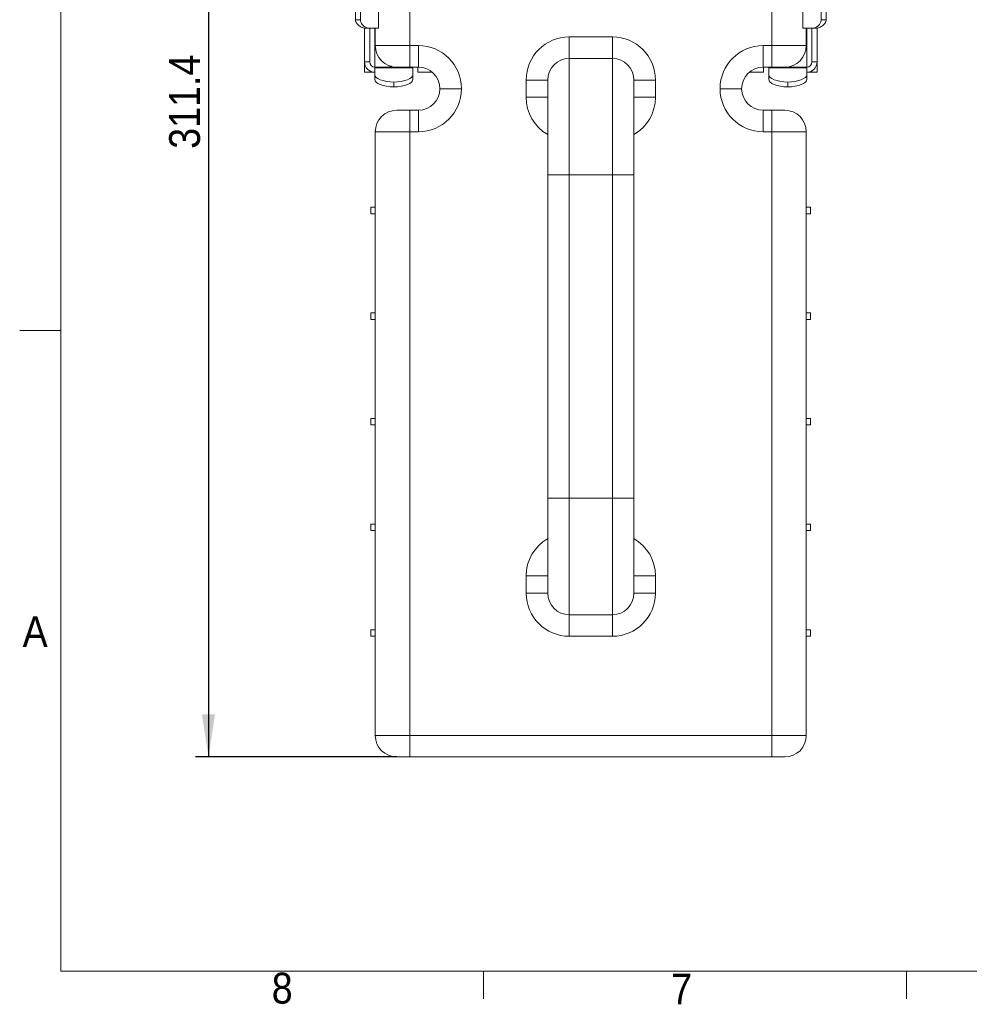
# Model space of a CAD drawing. Header units: millimetres. Extents: x 5 to 422, y 2 to 200.
# Tile 1 of 10: x 5 to 79, y 7 to 84. Entities that reach past the tile are written whole.
import ezdxf

# ---------------------------------------------------------------- set-up
doc = ezdxf.new("R2010")
doc.units = ezdxf.units.MM
doc.layers.add('FORMAT', color=7, linetype='Continuous')
doc.styles.add('SLDTEXTSTYLE0', font='GOTHIC.TTF', dxfattribs={"width": 0.913})
doc.dimstyles.new('SLDDIMSTYLE0', dxfattribs={"dimtxt": 2.38125, "dimasz": 3.302, "dimexe": 0, "dimexo": 0.0625, "dimgap": 0.595312, "dimtad": 1, "dimdec": 1, "dimlfac": 3, "dimrnd": 1e-09, "dimzin": 12, "dimdsep": 46, "dimtxsty": 'SLDTEXTSTYLE0', "dimsah": 1, "dimcen": 0.09, "dimadec": 0, "dimazin": 3, "dimtfac": 1, "dimtdec": 1, "dimtofl": 0, "dimtmove": 0, "dimatfit": 3, "dimfxl": 0, "dimfrac": 2, "dimtolj": 1, "dimtzin": 12, "dimarcsym": 0})

# ---------------------------------------------------------------- blocks, each defined once
blk = doc.blocks.new('*D1')
at = {"layer": 'FORMAT'}
for p, q in [((28.806, 130.306), (18.806, 130.306)), ((19.806, 130.306), (19.806, 26.512)), ((34.373, 26.512), (18.806, 26.512))]:
    blk.add_line(p, q, dxfattribs=at)
for points in [[(19.806, 130.306), (19.298, 127.004), (20.314, 127.004)], [(19.806, 26.512), (20.314, 29.814), (19.298, 29.814)]]:
    blk.add_solid(points, dxfattribs=at)
at = {"layer": 'FORMAT', "insert": (16.765, 73.53, -33.175), "char_height": 2.3813, "attachment_point": 1, "rotation": 90, "style": 'SLDTEXTSTYLE0'}
blk.add_mtext('311.4', dxfattribs=at)

msp = doc.modelspace()

# ---------------------------------------------------------------- linework, layer by layer
at = {"color": 7, "linetype": 'Continuous', "lineweight": 0}
for p, q in [((8.38, 196.675), (8.38, 9.959)), ((8.38, 59.489), (5.205, 59.489)), ((270, 9.959), (8.38, 9.959)), ((41.083, 9.959), (41.083, 7.805)), ((73.785, 9.959), (73.785, 7.805))]:
    msp.add_line(p, q, dxfattribs=at)
at = {"color": 7, "linetype": 'Continuous', "lineweight": 15}
for p, q in [((35.373, 87.845), (35.373, 81.512)), ((63.373, 81.512), (63.373, 87.845)), ((32.964, 82.845), (32.964, 86.178)), ((65.782, 86.178), (65.782, 82.845)), ((31.171, 83.512), (31.171, 85.512)), ((31.556, 83.512), (31.556, 85.512)), ((67.191, 83.512), (67.191, 85.512)), ((67.576, 83.512), (67.576, 85.512)), ((31.171, 83.512), (31.556, 83.512)), ((67.191, 83.512), (67.576, 83.512)), ((31.873, 82.845), (31.972, 82.845)), ((31.873, 82.845), (31.873, 80.245)), ((32.247, 82.845), (31.972, 82.845)), ((32.247, 82.845), (32.964, 82.845)), ((32.273, 82.845), (32.273, 80.245)), ((32.706, 81.512), (32.706, 82.845)), ((66.5, 82.845), (65.782, 82.845)), ((66.04, 82.845), (66.04, 81.512)), ((66.473, 82.845), (66.473, 80.245)), ((66.774, 82.845), (66.5, 82.845)), ((66.873, 82.845), (66.774, 82.845)), ((66.873, 82.845), (66.873, 80.245)), ((32.706, 81.512), (35.373, 81.512)), ((35.373, 81.512), (36.04, 81.512)), ((35.373, 81.512), (35.373, 79.845)), ((36.04, 81.512), (36.04, 79.845)), ((47.706, 82.178), (47.706, 80.512)), ((47.706, 82.178), (51.04, 82.178)), ((51.04, 82.178), (51.04, 80.512)), ((62.706, 81.512), (63.373, 81.512)), ((62.706, 79.845), (62.706, 81.512)), ((63.373, 81.512), (66.04, 81.512)), ((63.373, 79.845), (63.373, 81.512)), ((32.273, 80.245), (31.873, 80.245)), ((31.873, 79.445), (31.873, 80.245)), ((33.192, 80.346), (33.123, 80.409)), ((47.706, 80.512), (47.706, 71.512)), ((51.04, 80.512), (47.706, 80.512)), ((51.04, 71.512), (51.04, 80.512)), ((66.473, 80.245), (66.873, 80.245)), ((66.873, 79.445), (66.873, 80.245)), ((32.273, 79.445), (31.873, 79.445)), ((32.273, 79.445), (32.273, 79.552)), ((32.273, 79.445), (32.673, 79.445)), ((32.673, 79.845), (34.373, 79.845)), ((32.673, 79.845), (32.673, 79.842)), ((32.673, 79.797), (32.673, 79.842)), ((35.606, 79.797), (32.673, 79.797)), ((32.673, 79.251), (32.673, 79.797)), ((32.673, 78.875), (32.673, 79.251)), ((35.373, 79.845), (34.373, 79.845)), ((36.04, 79.845), (35.373, 79.845)), ((35.606, 79.845), (35.606, 79.797)), ((35.606, 79.797), (35.606, 79.251)), ((35.606, 79.251), (35.606, 78.875)), ((36.006, 79.445), (36.006, 79.845)), ((37.123, 79.445), (36.006, 79.445)), ((62.74, 79.445), (61.623, 79.445)), ((63.373, 79.845), (62.706, 79.845)), ((62.74, 79.845), (62.74, 79.445)), ((63.14, 79.797), (63.14, 79.845)), ((63.14, 79.797), (63.14, 79.251)), ((66.073, 79.797), (63.14, 79.797)), ((63.14, 78.875), (63.14, 79.251)), ((64.373, 79.845), (63.373, 79.845)), ((64.373, 79.845), (66.073, 79.845)), ((66.073, 79.845), (66.073, 79.842)), ((66.073, 79.842), (66.073, 79.797)), ((66.073, 79.251), (66.073, 79.797)), ((66.073, 79.445), (66.473, 79.445)), ((66.073, 79.251), (66.073, 78.875)), ((66.473, 79.445), (66.473, 79.552)), ((66.473, 79.445), (66.873, 79.445)), ((34.14, 78.309), (34.14, 78.685)), ((44.373, 78.845), (46.04, 78.845)), ((44.373, 77.512), (44.373, 78.845)), ((46.04, 71.512), (46.04, 78.845)), ((52.706, 78.845), (52.706, 71.512)), ((52.706, 78.845), (54.373, 78.845)), ((54.373, 78.845), (54.373, 77.512)), ((64.606, 78.685), (64.606, 78.309)), ((39.373, 78.178), (37.706, 78.178)), ((61.04, 78.178), (59.373, 78.178)), ((46.04, 77.512), (44.373, 77.512)), ((54.373, 77.512), (52.706, 77.512)), ((34.373, 76.512), (35.373, 76.512)), ((35.373, 74.845), (35.373, 76.512)), ((35.373, 76.512), (36.04, 76.512)), ((36.04, 76.512), (36.04, 74.845)), ((62.706, 76.512), (63.373, 76.512)), ((62.706, 74.845), (62.706, 76.512)), ((63.373, 76.512), (63.373, 74.845)), ((63.373, 76.512), (64.373, 76.512)), ((35.373, 74.845), (32.706, 74.845)), ((32.706, 28.178), (32.706, 74.845)), ((35.373, 74.845), (35.373, 28.178)), ((36.04, 74.845), (35.373, 74.845)), ((63.373, 74.845), (62.706, 74.845)), ((63.373, 28.178), (63.373, 74.845)), ((66.04, 74.845), (63.373, 74.845)), ((66.04, 74.845), (66.04, 28.178)), ((47.706, 71.512), (46.04, 71.512)), ((46.04, 46.512), (46.04, 71.512)), ((51.04, 71.512), (47.706, 71.512)), ((47.706, 71.512), (47.706, 46.512)), ((51.04, 46.512), (51.04, 71.512)), ((52.706, 71.512), (51.04, 71.512)), ((52.706, 71.512), (52.706, 46.512)), ((32.373, 68.512), (32.373, 69.012)), ((32.373, 69.012), (32.706, 69.012)), ((32.373, 68.512), (32.706, 68.512)), ((66.373, 69.012), (66.04, 69.012)), ((66.373, 68.512), (66.04, 68.512)), ((66.373, 69.012), (66.373, 68.512)), ((32.373, 60.345), (32.373, 60.845)), ((32.373, 60.845), (32.706, 60.845)), ((32.373, 60.345), (32.706, 60.345)), ((66.373, 60.845), (66.04, 60.845)), ((66.373, 60.345), (66.04, 60.345)), ((66.373, 60.845), (66.373, 60.345)), ((32.373, 52.678), (32.706, 52.678)), ((32.373, 52.178), (32.373, 52.678)), ((66.373, 52.678), (66.04, 52.678)), ((66.373, 52.678), (66.373, 52.178)), ((32.373, 52.178), (32.706, 52.178)), ((66.373, 52.178), (66.04, 52.178)), ((47.706, 46.512), (46.04, 46.512)), ((46.04, 39.178), (46.04, 46.512)), ((51.04, 46.512), (47.706, 46.512)), ((47.706, 46.512), (47.706, 37.512)), ((52.706, 46.512), (51.04, 46.512)), ((51.04, 37.512), (51.04, 46.512)), ((52.706, 46.512), (52.706, 39.178)), ((32.373, 44.012), (32.373, 44.512)), ((32.373, 44.512), (32.706, 44.512)), ((66.373, 44.512), (66.04, 44.512)), ((66.373, 44.512), (66.373, 44.012)), ((32.373, 44.012), (32.706, 44.012)), ((66.373, 44.012), (66.04, 44.012)), ((44.373, 39.178), (44.373, 40.512)), ((44.373, 40.512), (46.04, 40.512)), ((54.373, 40.512), (52.706, 40.512)), ((54.373, 40.512), (54.373, 39.178)), ((46.04, 39.178), (44.373, 39.178)), ((52.706, 39.178), (54.373, 39.178)), ((51.04, 37.512), (47.706, 37.512)), ((47.706, 37.512), (47.706, 35.845)), ((51.04, 37.512), (51.04, 35.845)), ((32.373, 36.345), (32.706, 36.345)), ((32.373, 35.845), (32.373, 36.345)), ((32.373, 35.845), (32.706, 35.845)), ((51.04, 35.845), (47.706, 35.845)), ((66.373, 36.345), (66.04, 36.345)), ((66.373, 35.845), (66.04, 35.845)), ((66.373, 36.345), (66.373, 35.845)), ((32.706, 28.178), (35.373, 28.178)), ((35.373, 26.512), (35.373, 28.178)), ((35.373, 28.178), (63.373, 28.178)), ((63.373, 26.512), (63.373, 28.178)), ((63.373, 28.178), (66.04, 28.178)), ((35.373, 26.512), (34.373, 26.512)), ((63.373, 26.512), (35.373, 26.512)), ((64.373, 26.512), (63.373, 26.512))]:
    msp.add_line(p, q, dxfattribs=at)
at = {"color": 8, "linetype": 'Continuous', "lineweight": 15}
for p, q in [((32.673, 79.845), (32.673, 82.845)), ((66.073, 82.845), (66.073, 79.845))]:
    msp.add_line(p, q, dxfattribs=at)
at = {"color": 7, "linetype": 'Continuous', "lineweight": 15, "flags": 128}
for points in [[(32.673, 79.251), (32.7, 79.148), (32.782, 79.049), (32.914, 78.956), (33.093, 78.873), (33.312, 78.802), (33.566, 78.746), (33.845, 78.706), (34.14, 78.685)], [(34.14, 78.685), (34.435, 78.706), (34.714, 78.746), (34.967, 78.802), (35.187, 78.873), (35.366, 78.956), (35.498, 79.049), (35.579, 79.148), (35.606, 79.251)], [(63.14, 79.251), (63.167, 79.148), (63.248, 79.049), (63.38, 78.956), (63.559, 78.873), (63.779, 78.802), (64.033, 78.746), (64.311, 78.706), (64.606, 78.685)], [(64.606, 78.685), (64.902, 78.706), (65.18, 78.746), (65.434, 78.802), (65.654, 78.873), (65.833, 78.956), (65.965, 79.049), (66.046, 79.148), (66.073, 79.251)], [(34.14, 78.309), (33.845, 78.331), (33.566, 78.37), (33.312, 78.426), (33.093, 78.497), (32.914, 78.58), (32.782, 78.673), (32.7, 78.772), (32.673, 78.875)], [(35.606, 78.875), (35.579, 78.772), (35.498, 78.673), (35.366, 78.58), (35.187, 78.497), (34.967, 78.426), (34.714, 78.37), (34.435, 78.331), (34.14, 78.309)], [(64.606, 78.309), (64.311, 78.331), (64.033, 78.37), (63.779, 78.426), (63.559, 78.497), (63.38, 78.58), (63.248, 78.673), (63.167, 78.772), (63.14, 78.875)], [(66.073, 78.875), (66.046, 78.772), (65.965, 78.673), (65.833, 78.58), (65.654, 78.497), (65.434, 78.426), (65.18, 78.37), (64.902, 78.331), (64.606, 78.309)]]:
    msp.add_lwpolyline(points, dxfattribs=at)
at = {"color": 7, "linetype": 'Continuous', "lineweight": 15}
for centre, radius, start, end in [((34.373, 81.512), 1.667, 180, 270), ((36.04, 78.178), 3.333, 0, 90), ((47.706, 78.845), 3.333, 90, 180), ((51.04, 78.845), 3.333, 0, 90), ((62.706, 78.178), 3.333, 90, 180), ((64.373, 81.512), 1.667, 270, 0), ((32.673, 80.245), 0.8, 180, 270), ((32.673, 80.245), 0.4, 180, 270), ((47.706, 78.845), 1.667, 90, 180), ((51.04, 78.845), 1.667, 0, 90), ((66.073, 80.245), 0.8, 270, 0), ((66.073, 80.245), 0.4, 270, 0), ((36.04, 78.178), 1.667, 0, 90), ((62.706, 78.178), 1.667, 90, 180), ((36.04, 78.178), 3.333, 270, 0), ((36.04, 78.178), 1.667, 270, 0), ((62.706, 78.178), 3.333, 180, 270), ((62.706, 78.178), 1.667, 180, 270), ((34.373, 74.845), 1.667, 90, 180), ((64.373, 74.845), 1.667, 0, 90), ((47.706, 39.178), 3.333, 180, 270), ((47.706, 39.178), 1.667, 180, 270), ((51.04, 39.178), 1.667, 270, 0), ((51.04, 39.178), 3.333, 270, 0), ((34.373, 28.178), 1.667, 180, 270), ((64.373, 28.178), 1.667, 270, 0)]:
    msp.add_arc(centre, radius, start, end, dxfattribs=at)
at = {"color": 8, "linetype": 'Continuous', "lineweight": 15}
for centre, start, end in [((47.706, 77.512), 180, 240), ((51.04, 77.512), 300, 0), ((47.706, 40.512), 120, 180), ((51.04, 40.512), 0, 60)]:
    msp.add_arc(centre, 3.333, start, end, dxfattribs=at)
at = {"color": 7, "linetype": 'Continuous', "lineweight": 15}
for points, knots in [([(31.972, 82.845), (31.903, 82.852), (31.766, 82.867), (31.549, 82.97), (31.359, 83.114), (31.229, 83.28), (31.176, 83.417), (31.172, 83.489), (31.171, 83.512)], [0, 0, 0, 0, 0.197878, 0.394682, 0.622583, 0.812901, 0.941209, 1, 1, 1, 1]), ([(31.556, 83.512), (31.563, 83.446), (31.578, 83.314), (31.685, 83.135), (31.844, 82.98), (32.044, 82.867), (32.182, 82.852), (32.247, 82.845)], [0, 0, 0, 0, 0.181318, 0.361763, 0.562991, 0.795778, 1, 1, 1, 1]), ([(66.5, 82.845), (66.566, 82.852), (66.698, 82.867), (66.899, 82.977), (67.064, 83.135), (67.172, 83.323), (67.185, 83.453), (67.191, 83.512)], [0, 0, 0, 0, 0.208868, 0.417051, 0.643363, 0.838436, 1, 1, 1, 1]), ([(67.576, 83.512), (67.57, 83.464), (67.558, 83.354), (67.446, 83.176), (67.255, 83.003), (67.007, 82.871), (66.846, 82.853), (66.774, 82.845)], [0, 0, 0, 0, 0.12274, 0.286793, 0.537286, 0.793451, 1, 1, 1, 1]), ([(33.956, 79.898), (33.956, 79.898), (33.956, 79.898), (33.944, 79.901), (33.892, 79.916), (33.841, 79.927), (33.775, 79.957), (33.765, 79.962)], [0, 0, 0, 0, 0.003104, 0.375166, 0.451329, 0.920377, 1, 1, 1, 1])]:
    msp.add_open_spline(points, degree=3, knots=knots, dxfattribs=at)

# ---------------------------------------------------------------- texts
at = {"color": 7, "linetype": 'Continuous', "lineweight": 0, "char_height": 2.381, "attachment_point": 1, "style": 'SLDTEXTSTYLE0'}
for s, insert in [('A', (5.43, 37.397)), ('8', (24.698, 9.83)), ('7', (55.59, 9.772))]:
    msp.add_mtext(s, dxfattribs=dict(at, insert=insert))

# ---------------------------------------------------------------- dimensions: what is measured, and where the dimension line sits
at = {"layer": 'FORMAT'}
dim = msp.add_linear_dim(base=(19.806, 26.512), p1=(29.806, 130.306), p2=(35.373, 26.512), angle=90, dimstyle='SLDDIMSTYLE0', dxfattribs=at)
dim.commit()
dim.dimension.update_dxf_attribs({"geometry": '*D1', "text_midpoint": (19.806, 78.453), "dimtype": 160})

doc.saveas('drawing.dxf')
